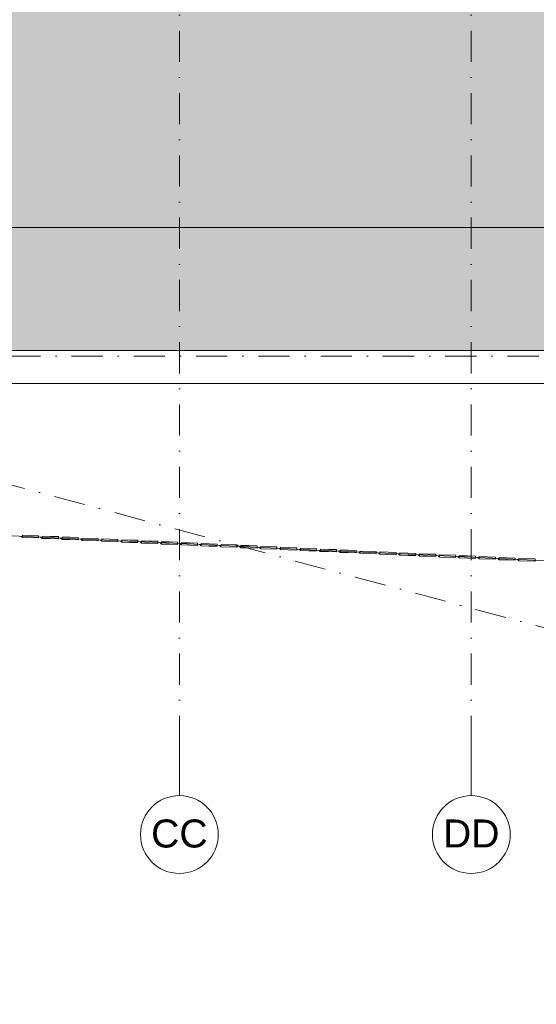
# Model space of a CAD drawing. Header units: millimetres. Extents: x -2530 to 151695, y -8763 to 71774.
# Tile 143 of 217: x 133948 to 140585, y -4538 to 8111. Entities that reach past the tile are written whole.
import ezdxf

# ---------------------------------------------------------------- set-up
doc = ezdxf.new("R2010")
doc.units = ezdxf.units.MM
doc.linetypes.add('RR_Level', pattern=[800, 400, -200, 0, -200])
for name, color, linetype, lineweight in [('A-____-____-DIMS', 211, 'Continuous', 9), ('A-____-____-DIMS-200', 211, 'Continuous', 9), ('A-FLOR-____-OTLN', 192, 'Continuous', 18), ('A-ROOF-____-PATT', 132, 'Continuous', 18), ('A-WALL-____-OTLN', 113, 'Continuous', 18), ('S-GRID-____-IDEN', 1, 'Continuous', 13), ('S-GRID-____-OTLN', 1, 'Continuous', 9)]:
    doc.layers.add(name, color=color, linetype=linetype, lineweight=lineweight)
doc.styles.add('Arial', font='arial.ttf', dxfattribs={"height": 360})
doc.styles.add('Arial_3', font='arial.ttf', dxfattribs={"height": 500})
doc.dimstyles.new('2_5mm_totaalmaatvoering', dxfattribs={"dimscale": 304.8, "dimtxt": 1.673654, "dimasz": 1.83727, "dimexe": 1.312336, "dimexo": 0.0625, "dimgap": 0.164042, "dimtad": 1, "dimdec": 0, "dimlfac": 304.8, "dimzin": 0, "dimdsep": 46, "dimtxsty": 'Arial_3', "dimblk1": 'DOTSMALL', "dimblk2": 'DOTSMALL', "dimsah": 1, "dimcen": 0.09, "dimdle": 1.64042, "dimazin": 0, "dimtfac": 1, "dimtdec": 4, "dimtix": 1, "dimtmove": 0, "dimatfit": 3, "dimfxl": 0.004306, "dimfxlon": 1, "dimtvp": 1, "dimtfill": 1, "dimtolj": 1, "dimtzin": 0, "dimlwd": 13, "dimlwe": 13, "dimarcsym": 2})

# ---------------------------------------------------------------- blocks, each defined once
blk = doc.blocks.new('027_Gilde - ATC_FacadeModel_rvt-1-plot_V1 Copy 1')
at = {"layer": 'A-ROOF-____-PATT', "lineweight": 9}
h = blk.add_hatch(dxfattribs=at)
h.set_pattern_fill('FP_1', color=8, style=0, pattern_type=2)
h.set_pattern_definition([(0, (0, 0), (812.8, 203.2), [67.056, -542.544, 67.056, -542.544, -3251.2]), (0, (0, 0), (812.8, 203.2), [-1219.2, 67.056, -1152.144, 67.056, -542.544, -1422.4]), (0, (0, 0), (812.8, 203.2), [-3048, 67.056, -339.344, 67.056, -948.944]), (120, (304.8, 101.6), (-582.37636, 602.30545), [67.056, -542.544, 67.056, -542.544, -3251.2]), (120, (304.8, 101.6), (-582.37636, 602.30545), [-1219.2, 67.056, -1152.144, 67.056, -542.544, -1422.4]), (120, (304.8, 101.6), (-582.37636, 602.30545), [-3048, 67.056, -339.344, 67.056, -948.944]), (240, (406.4, 508), (-230.42364, -805.50545), [67.056, -542.544, 67.056, -542.544, -3251.2]), (240, (406.4, 508), (-230.42364, -805.50545), [-1219.2, 67.056, -1152.144, 67.056, -542.544, -1422.4]), (240, (406.4, 508), (-230.42364, -805.50545), [-3048, 67.056, -339.344, 67.056, -948.944])])
h.paths.add_polyline_path([(51010, -4538), (65123, -4538), (69734, 12362), (77301, 12362), (109160, 3862), (143425, 3862), (143425, 19116), (143373, 19102), (143380, 19073), (143187, 19022), (143179, 19050), (143091, 19027), (143099, 18998), (142944, 18956), (142936, 18985), (142813, 18952), (142821, 18923), (142666, 18882), (142658, 18911), (142521, 18874), (142528, 18845), (142374, 18804), (142366, 18832), (142215, 18792), (142223, 18763), (142068, 18722), (142060, 18750), (141876, 18701), (141884, 18672), (141768, 18641), (141760, 18670), (141543, 18612), (141551, 18583), (141435, 18552), (141427, 18580), (141193, 18518), (141200, 18489), (141085, 18458), (141077, 18486), (139169, 17975), (139169, 9725), (139163, 9594), (139146, 9464), (139118, 9337), (139079, 9212), (139029, 9091), (138968, 8975), (138898, 8864), (138818, 8761), (138730, 8664), (138633, 8576), (138530, 8496), (138419, 8426), (138303, 8365), (138182, 8315), (138057, 8276), (137930, 8248), (137800, 8231), (137669, 8225), (110234, 8225), (110113, 8231), (109974, 8250), (109856, 8276), (107383, 8937), (106401, 9196), (106267, 9160), (91617, 13084), (77250, 16861), (31941, 16861), (31941, 16959), (31906, 16925), (31876, 16925), (31876, 17126), (31904, 17152), (31904, 17168), (31834, 17102), (31804, 17102), (31804, 17212), (24866, 17212), (24866, -4538), (48119, -4538)])
h.paths.add_polyline_path([(59682, -357), (30491, -357), (30360, -350), (30230, -332), (30102, -302), (29977, -260), (29856, -207), (29741, -143), (29633, -69), (29531, 15), (29438, 108), (29354, 210), (29280, 318), (29216, 433), (29163, 554), (29121, 678), (29091, 807), (29073, 937), (29066, 1068), (29066, 11587), (29073, 11718), (29091, 11849), (29121, 11977), (29163, 12102), (29216, 12222), (29280, 12337), (29354, 12446), (29438, 12547), (29531, 12640), (29633, 12724), (29743, 12799), (29856, 12862), (29977, 12916), (30102, 12957), (30230, 12988), (30360, 13006), (30491, 13012), (63692, 13012), (63823, 13006), (63952, 12988), (64080, 12958), (64204, 12917), (64324, 12864), (64441, 12799), (64547, 12727), (64648, 12644), (64740, 12552), (64825, 12452), (64899, 12344), (64964, 12230), (65017, 12111), (65060, 11987), (65091, 11860), (65110, 11731), (65117, 11600), (65109, 11446), (65095, 11339), (65067, 11212), (62197, 693), (62147, 546), (62103, 445), (62040, 329), (61966, 218), (61882, 116), (61788, 21), (61687, -64), (61578, -140), (61462, -205), (61341, -259), (61215, -301), (61086, -332), (60955, -350), (60822, -357)])
h.paths.add_polyline_path([(106423, 7998), (106123, 8007), (106131, 8306), (106431, 8298), (106427, 8140)])
h.paths.add_polyline_path([(105839, 8061), (105550, 8140), (105628, 8429), (105918, 8350), (105860, 8140)])
h.paths.add_polyline_path([(106724, 8061), (106645, 8350), (106935, 8429), (107014, 8140), (106821, 8087)])
h.paths.add_polyline_path([(107303, 8219), (107224, 8508), (107514, 8587), (107593, 8298)])
h.paths.add_polyline_path([(105260, 8219), (104971, 8298), (105050, 8587), (105339, 8508), (105282, 8298)])
h.paths.add_polyline_path([(104681, 8377), (104392, 8456), (104471, 8745), (104760, 8666), (104703, 8456)])
h.paths.add_polyline_path([(104102, 8535), (103813, 8614), (103892, 8903), (104181, 8824), (104124, 8614)])
h.paths.add_polyline_path([(103524, 8693), (103234, 8772), (103313, 9061), (103603, 8982), (103530, 8715)])
h.paths.add_polyline_path([(102945, 8851), (102655, 8930), (102734, 9219), (103024, 9140), (102959, 8903)])
h.paths.add_polyline_path([(102366, 9009), (102076, 9087), (102155, 9377), (102445, 9298), (102402, 9140)])
h.paths.add_polyline_path([(101787, 9166), (101498, 9245), (101577, 9535), (101866, 9456), (101809, 9245)])
h.paths.add_polyline_path([(101208, 9324), (100919, 9403), (100998, 9693), (101287, 9614), (101244, 9456)])
h.paths.add_polyline_path([(100629, 9482), (100340, 9561), (100419, 9851), (100708, 9772), (100661, 9600)])
h.paths.add_polyline_path([(100051, 9640), (99761, 9719), (99840, 10009), (100130, 9930), (100078, 9742)])
h.paths.add_polyline_path([(99472, 9798), (99182, 9877), (99261, 10167), (99551, 10088), (99475, 9811)])
h.paths.add_polyline_path([(98893, 9956), (98603, 10035), (98682, 10325), (98972, 10246), (98914, 10035)])
h.paths.add_polyline_path([(98314, 10114), (98025, 10193), (98104, 10483), (98393, 10404), (98336, 10193)])
h.paths.add_polyline_path([(97735, 10272), (97446, 10351), (97525, 10640), (97814, 10562), (97750, 10325)])
h.paths.add_polyline_path([(97156, 10430), (96867, 10509), (96946, 10798), (97235, 10719)])
h.paths.add_polyline_path([(96578, 10588), (96288, 10667), (96367, 10956), (96657, 10877), (96621, 10746)])
h.paths.add_polyline_path([(95999, 10746), (95709, 10825), (95788, 11114), (96078, 11035), (96020, 10825)])
h.paths.add_polyline_path([(95420, 10904), (95130, 10983), (95209, 11272), (95499, 11193), (95441, 10983)])
h.paths.add_polyline_path([(94841, 11062), (94552, 11141), (94631, 11430), (94920, 11351), (94863, 11141)])
h.paths.add_polyline_path([(94262, 11220), (93973, 11299), (94052, 11588), (94341, 11509), (94327, 11457)])
h.paths.add_polyline_path([(93683, 11378), (93394, 11457), (93473, 11746), (93762, 11667), (93705, 11457)])
h.paths.add_polyline_path([(93105, 11536), (92815, 11615), (92894, 11904), (93183, 11825), (93126, 11615)])
h.paths.add_polyline_path([(92526, 11694), (92236, 11773), (92315, 12062), (92605, 11983), (92547, 11773)])
h.paths.add_polyline_path([(91947, 11852), (91657, 11931), (91736, 12220), (92026, 12141), (91968, 11931)])
h.paths.add_polyline_path([(91368, 12010), (91079, 12088), (91158, 12378), (91447, 12299), (91390, 12088)])
h.paths.add_polyline_path([(90789, 12167), (90500, 12246), (90579, 12536), (90868, 12457), (90825, 12299)])
h.paths.add_polyline_path([(90210, 12325), (89921, 12404), (90000, 12694), (90289, 12615), (90220, 12362)])
h.paths.add_polyline_path([(89631, 12483), (89342, 12562), (89421, 12852), (89710, 12773), (89675, 12641)])
h.paths.add_polyline_path([(89053, 12641), (88763, 12720), (88842, 13010), (89132, 12931), (89074, 12720)])
h.paths.add_polyline_path([(88474, 12799), (88184, 12878), (88263, 13168), (88553, 13089)])
h.paths.add_polyline_path([(87895, 12957), (87606, 13036), (87685, 13326), (87974, 13247)])
h.paths.add_polyline_path([(87316, 13115), (87027, 13194), (87106, 13484), (87395, 13405), (87340, 13202)])
h.paths.add_polyline_path([(86737, 13273), (86448, 13352), (86527, 13641), (86816, 13563)])
h.paths.add_polyline_path([(86158, 13431), (85869, 13510), (85948, 13799), (86237, 13720)])
h.paths.add_polyline_path([(85580, 13589), (85290, 13668), (85369, 13957), (85659, 13878), (85601, 13668)])
h.paths.add_polyline_path([(85001, 13747), (84711, 13826), (84790, 14115), (85080, 14036), (85022, 13826)])
h.paths.add_polyline_path([(84422, 13905), (84133, 13984), (84212, 14273), (84501, 14194), (84442, 13979)])
h.paths.add_polyline_path([(83843, 14063), (83554, 14142), (83633, 14431), (83922, 14352)])
h.paths.add_polyline_path([(83264, 14221), (82975, 14300), (83054, 14589), (83343, 14510)])
h.paths.add_polyline_path([(82685, 14379), (82396, 14458), (82475, 14747), (82764, 14668)])
h.paths.add_polyline_path([(82107, 14537), (81817, 14616), (81896, 14905), (82186, 14826)])
h.paths.add_polyline_path([(81528, 14695), (81238, 14774), (81317, 15063), (81607, 14984), (81544, 14755)])
h.paths.add_polyline_path([(80949, 14853), (80660, 14932), (80738, 15221), (81028, 15142)])
h.paths.add_polyline_path([(80370, 15010), (80081, 15089), (80160, 15379), (80449, 15300)])
h.paths.add_polyline_path([(79791, 15168), (79502, 15247), (79581, 15537), (79870, 15458)])
h.paths.add_polyline_path([(79212, 15326), (78923, 15405), (79002, 15695), (79291, 15616), (79256, 15484)])
h.paths.add_polyline_path([(78634, 15484), (78344, 15563), (78423, 15853), (78713, 15774), (78647, 15532)])
h.paths.add_polyline_path([(78054, 15641), (77765, 15724), (77846, 16010), (78134, 15932), (78077, 15724)])
h.paths.add_polyline_path([(77572, 15786), (77291, 15786), (77291, 16086), (77572, 16086), (77572, 16010)])
h.paths.add_polyline_path([(53891, 15786), (53891, 16086), (54191, 16086), (54191, 15786), (53901, 15786)])
h.paths.add_polyline_path([(52091, 15786), (52091, 16086), (52391, 16086), (52391, 15786)])
h.paths.add_polyline_path([(53591, 15786), (53291, 15786), (53291, 16086), (53591, 16086)])
h.paths.add_polyline_path([(52991, 15786), (52691, 15786), (52691, 16086), (52991, 16086)])
h.paths.add_polyline_path([(48119, 15786), (47891, 15786), (47891, 16086), (48191, 16086), (48191, 15786)])
h.paths.add_polyline_path([(48491, 15786), (48491, 16086), (48791, 16086), (48791, 15786)])
h.paths.add_polyline_path([(49091, 15786), (49091, 16086), (49391, 16086), (49391, 15786)])
h.paths.add_polyline_path([(49691, 15786), (49691, 16086), (49991, 16086), (49991, 15786)])
h.paths.add_polyline_path([(50291, 15786), (50291, 16086), (50591, 16086), (50591, 15786)])
h.paths.add_polyline_path([(50891, 15786), (50891, 16086), (51191, 16086), (51191, 15786)])
h.paths.add_polyline_path([(51491, 15786), (51491, 16086), (51791, 16086), (51791, 15786)])
h.paths.add_polyline_path([(59591, 15786), (59291, 15786), (59291, 16086), (59591, 16086)])
h.paths.add_polyline_path([(55091, 15786), (55091, 16086), (55391, 16086), (55391, 15786)])
h.paths.add_polyline_path([(58991, 15786), (58691, 15786), (58691, 16086), (58991, 16086)])
h.paths.add_polyline_path([(54491, 15786), (54491, 16086), (54791, 16086), (54791, 15786)])
h.paths.add_polyline_path([(75514, 15786), (75491, 15786), (75491, 16086), (75791, 16086), (75791, 15786)])
h.paths.add_polyline_path([(55691, 15786), (55691, 16086), (55991, 16086), (55991, 15786)])
h.paths.add_polyline_path([(58391, 15786), (58091, 15786), (58091, 16086), (58391, 16086)])
h.paths.add_polyline_path([(56291, 15786), (56291, 16086), (56591, 16086), (56591, 15786)])
h.paths.add_polyline_path([(56891, 15786), (56891, 16086), (57191, 16086), (57191, 15786)])
h.paths.add_polyline_path([(57491, 15786), (57491, 16086), (57791, 16086), (57791, 15786)])
h.paths.add_polyline_path([(44891, 15786), (44891, 16086), (45191, 16086), (45191, 15786)])
h.paths.add_polyline_path([(45491, 15786), (45491, 16086), (45791, 16086), (45791, 15786)])
h.paths.add_polyline_path([(46091, 15786), (46091, 16086), (46391, 16086), (46391, 15786)])
h.paths.add_polyline_path([(43391, 15786), (43091, 15786), (43091, 16086), (43391, 16086)])
h.paths.add_polyline_path([(42791, 15786), (42491, 15786), (42491, 16086), (42791, 16086)])
h.paths.add_polyline_path([(59891, 15786), (59891, 16086), (60191, 16086), (60191, 15786)])
h.paths.add_polyline_path([(44591, 15786), (44291, 15786), (44291, 16086), (44591, 16086)])
h.paths.add_polyline_path([(61091, 15786), (61091, 16086), (61391, 16086), (61391, 15786)])
h.paths.add_polyline_path([(61691, 15786), (61691, 16086), (61991, 16086), (61991, 15786)])
h.paths.add_polyline_path([(62291, 15786), (62291, 16086), (62591, 16086), (62591, 15786), (62573, 15786)])
h.paths.add_polyline_path([(60791, 15786), (60491, 15786), (60491, 16086), (60791, 16086)])
h.paths.add_polyline_path([(43991, 15786), (43691, 15786), (43691, 16086), (43991, 16086)])
h.paths.add_polyline_path([(76091, 15786), (76091, 16086), (76391, 16086), (76391, 15786)])
h.paths.add_polyline_path([(47591, 15786), (47291, 15786), (47291, 16086), (47591, 16086)])
h.paths.add_polyline_path([(46991, 15786), (46691, 15786), (46691, 16086), (46991, 16086)])
h.paths.add_polyline_path([(76691, 15786), (76691, 16086), (76991, 16086), (76991, 15786)])
h.paths.add_polyline_path([(73691, 15786), (73691, 16086), (73991, 16086), (73991, 15786), (73698, 15786)])
h.paths.add_polyline_path([(74291, 15786), (74291, 16086), (74591, 16086), (74591, 15786)])
h.paths.add_polyline_path([(74891, 15786), (74891, 16086), (75191, 16086), (75191, 15786)])
h.paths.add_polyline_path([(71291, 15786), (71291, 16086), (71591, 16086), (71591, 15786)])
h.paths.add_polyline_path([(71891, 15786), (71891, 16086), (72191, 16086), (72191, 15786)])
h.paths.add_polyline_path([(72491, 15786), (72491, 16086), (72791, 16086), (72791, 15786)])
h.paths.add_polyline_path([(73091, 15786), (73091, 16086), (73391, 16086), (73391, 15786)])
h.paths.add_polyline_path([(63491, 15786), (63491, 16086), (63791, 16086), (63791, 15786)])
h.paths.add_polyline_path([(65891, 15786), (65891, 16086), (66191, 16086), (66191, 15786)])
h.paths.add_polyline_path([(40991, 15786), (40691, 15786), (40691, 16086), (40991, 16086), (40991, 15804)])
h.paths.add_polyline_path([(65591, 15786), (65291, 15786), (65291, 16086), (65591, 16086)])
h.paths.add_polyline_path([(70991, 15786), (70691, 15786), (70691, 16086), (70991, 16086)])
h.paths.add_polyline_path([(36791, 15786), (36491, 15786), (36491, 16086), (36791, 16086)])
h.paths.add_polyline_path([(40391, 15786), (40091, 15786), (40091, 16086), (40391, 16086), (40391, 15837)])
h.paths.add_polyline_path([(39791, 15786), (39491, 15786), (39491, 16086), (39791, 16086), (39791, 15909)])
h.paths.add_polyline_path([(39191, 15786), (38891, 15786), (38891, 16086), (39191, 16086), (39191, 15982)])
h.paths.add_polyline_path([(38591, 15786), (38291, 15786), (38291, 16086), (38591, 16086), (38591, 16055)])
h.paths.add_polyline_path([(37991, 15786), (37691, 15786), (37691, 16086), (37991, 16086)])
h.paths.add_polyline_path([(37391, 15786), (37091, 15786), (37091, 16086), (37391, 16086)])
h.paths.add_polyline_path([(42191, 15786), (41891, 15786), (41891, 16086), (42191, 16086)])
h.paths.add_polyline_path([(41591, 15786), (41291, 15786), (41291, 16086), (41591, 16086)])
h.paths.add_polyline_path([(70391, 15786), (70091, 15786), (70091, 16086), (70391, 16086)])
h.paths.add_polyline_path([(69791, 15786), (69491, 15786), (69491, 16086), (69791, 16086)])
h.paths.add_polyline_path([(69191, 15786), (68891, 15786), (68891, 16086), (69191, 16086)])
h.paths.add_polyline_path([(68591, 15786), (68291, 15786), (68291, 16086), (68591, 16086)])
h.paths.add_polyline_path([(67991, 15786), (67691, 15786), (67691, 16086), (67991, 16086)])
h.paths.add_polyline_path([(62891, 15786), (62891, 16086), (63191, 16086), (63191, 15786)])
h.paths.add_polyline_path([(64091, 15786), (64091, 16086), (64391, 16086), (64391, 15786)])
h.paths.add_polyline_path([(64691, 15786), (64691, 16086), (64991, 16086), (64991, 15786)])
h.paths.add_polyline_path([(67391, 15786), (67091, 15786), (67091, 16086), (67391, 16086)])
h.paths.add_polyline_path([(66791, 15786), (66491, 15786), (66491, 16086), (66791, 16086)])
h.paths.add_polyline_path([(36191, 15786), (35891, 15786), (35891, 16086), (36191, 16086)])
h.paths.add_polyline_path([(34091, 15786), (34091, 16086), (34391, 16086), (34391, 15786)])
h.paths.add_polyline_path([(35591, 15786), (35291, 15786), (35291, 16086), (35591, 16086)])
h.paths.add_polyline_path([(33191, 15786), (32891, 15786), (32891, 16086), (33191, 16086)])
h.paths.add_polyline_path([(32591, 15786), (32291, 15786), (32291, 16086), (32591, 16086)])
h.paths.add_polyline_path([(34991, 15786), (34691, 15786), (34691, 16086), (34991, 16086)])
h.paths.add_polyline_path([(33491, 15786), (33491, 16086), (33791, 16086), (33791, 15786)])
h.paths.add_polyline_path([(39191, 16386), (38891, 16386), (38891, 16686), (39191, 16686)])
h.paths.add_polyline_path([(139429, 16982), (139351, 17271), (139640, 17350), (139719, 17061)])
h.paths.add_polyline_path([(140008, 17140), (139929, 17429), (140219, 17508), (140298, 17219), (140219, 17197)])
h.paths.add_polyline_path([(140587, 17298), (140508, 17587), (140798, 17666), (140877, 17377), (140629, 17309)])
h.paths.add_polyline_path([(141166, 17456), (141087, 17745), (141376, 17824), (141455, 17535), (141376, 17513)])
h.paths.add_polyline_path([(141745, 17614), (141666, 17903), (141955, 17982), (142034, 17693), (141955, 17671)])
h.paths.add_polyline_path([(142324, 17770), (142245, 18061), (142533, 18140), (142614, 17854), (142372, 17784)])
h.paths.add_polyline_path([(142903, 17928), (142824, 18219), (143112, 18298), (143193, 18012)])
at = {"layer": 'A-FLOR-____-OTLN', "color": 210}
for p, q in [((109104, 3437), (143840, 3437)), ((133169, 1513), (135210, 1418)), ((135210, 1418), (135466, 1406)), ((135466, 1406), (136997, 1334)), ((136997, 1334), (137763, 1298)), ((137763, 1298), (139039, 1239)), ((139039, 1239), (140825, 1155))]:
    blk.add_line(p, q, dxfattribs=at)
at = {"layer": 'A-WALL-____-OTLN', "color": 210}
for p, q in [((109160, 3862), (143425, 3862)), ((143850, 3437), (109104, 3437)), ((133962, 1476), (133984, 1458)), ((133962, 1476), (133984, 1458)), ((134190, 1482), (133984, 1488)), ((134190, 1482), (133984, 1488)), ((133984, 1458), (133984, 1488)), ((133984, 1488), (133984, 1458)), ((133984, 1458), (134189, 1453)), ((134189, 1453), (133984, 1458)), ((134189, 1453), (134190, 1465)), ((134190, 1465), (134189, 1453)), ((134190, 1465), (134190, 1482)), ((134190, 1482), (134190, 1465)), ((134239, 1446), (134217, 1464)), ((134217, 1464), (134239, 1446)), ((134239, 1476), (134342, 1473)), ((134445, 1470), (134239, 1476)), ((134239, 1446), (134239, 1476)), ((134239, 1476), (134239, 1461)), ((134239, 1461), (134239, 1446)), ((134239, 1446), (134445, 1441)), ((134239, 1446), (134342, 1444)), ((134445, 1470), (134342, 1473)), ((134445, 1441), (134342, 1444)), ((134445, 1453), (134445, 1470)), ((134445, 1470), (134445, 1453)), ((134445, 1441), (134445, 1453)), ((134445, 1453), (134445, 1441)), ((134473, 1452), (134494, 1434)), ((134473, 1452), (134494, 1434)), ((134700, 1458), (134494, 1464)), ((134494, 1434), (134494, 1464)), ((134597, 1461), (134494, 1464)), ((134494, 1464), (134494, 1449)), ((134494, 1449), (134494, 1434)), ((134494, 1434), (134597, 1432)), ((134494, 1434), (134597, 1432)), ((134700, 1458), (134597, 1461)), ((134700, 1429), (134597, 1432)), ((134700, 1429), (134597, 1432)), ((134700, 1458), (134700, 1444)), ((134700, 1458), (134700, 1442)), ((134700, 1429), (134700, 1442)), ((134700, 1442), (134700, 1429)), ((134728, 1440), (134749, 1422)), ((134728, 1440), (134749, 1422)), ((134749, 1422), (134750, 1452)), ((134750, 1452), (134749, 1422)), ((134749, 1422), (134955, 1417)), ((134955, 1417), (134749, 1422)), ((134956, 1446), (134750, 1452)), ((134956, 1446), (134750, 1452)), ((134955, 1430), (134956, 1446)), ((134956, 1446), (134955, 1430)), ((134955, 1417), (134955, 1430)), ((134955, 1430), (134955, 1417)), ((134983, 1428), (135004, 1411)), ((134983, 1428), (135004, 1411)), ((135004, 1427), (135005, 1440)), ((135005, 1440), (135004, 1425)), ((135004, 1411), (135004, 1427)), ((135004, 1425), (135004, 1411)), ((135004, 1411), (135210, 1405)), ((135210, 1405), (135004, 1411)), ((135211, 1434), (135005, 1440)), ((135211, 1434), (135005, 1440)), ((135211, 1434), (135210, 1418)), ((135210, 1405), (135210, 1418)), ((135210, 1418), (135210, 1405)), ((135211, 1434), (135211, 1420)), ((135239, 1416), (135259, 1399)), ((135239, 1416), (135259, 1399)), ((135259, 1399), (135260, 1428)), ((135260, 1428), (135259, 1413)), ((135259, 1413), (135259, 1399)), ((135259, 1399), (135465, 1393)), ((135259, 1399), (135362, 1396)), ((135260, 1428), (135363, 1425)), ((135466, 1423), (135260, 1428)), ((135465, 1393), (135362, 1396)), ((135466, 1423), (135363, 1425)), ((135465, 1393), (135466, 1406)), ((135466, 1406), (135465, 1393)), ((135466, 1423), (135466, 1408)), ((135466, 1423), (135466, 1406)), ((135494, 1404), (135514, 1387)), ((135494, 1404), (135514, 1387)), ((135514, 1387), (135515, 1403)), ((135515, 1403), (135514, 1387)), ((135721, 1411), (135515, 1416)), ((135515, 1403), (135515, 1416)), ((135618, 1413), (135515, 1416)), ((135515, 1416), (135515, 1403)), ((135721, 1411), (135618, 1413)), ((135721, 1394), (135721, 1411)), ((135721, 1411), (135721, 1394)), ((135721, 1381), (135721, 1394)), ((135721, 1394), (135721, 1381)), ((135750, 1393), (135769, 1375)), ((135750, 1393), (135769, 1375)), ((135769, 1375), (135770, 1392)), ((135770, 1392), (135769, 1375)), ((135770, 1404), (135873, 1401)), ((135770, 1392), (135770, 1404)), ((135873, 1401), (135770, 1404)), ((135770, 1404), (135770, 1392)), ((135977, 1399), (135873, 1401)), ((135977, 1399), (135873, 1401)), ((135976, 1369), (135977, 1399)), ((135977, 1399), (135976, 1369)), ((136025, 1392), (136128, 1389)), ((136232, 1387), (136025, 1392)), ((136025, 1392), (136025, 1378)), ((136025, 1392), (136025, 1378)), ((135514, 1387), (135617, 1384)), ((135721, 1381), (135514, 1387)), ((135721, 1381), (135617, 1384)), ((135769, 1375), (135872, 1372)), ((135769, 1375), (135872, 1372)), ((135976, 1369), (135872, 1372)), ((135976, 1369), (135872, 1372)), ((136024, 1363), (136005, 1381)), ((136005, 1381), (136024, 1363)), ((136024, 1363), (136025, 1378)), ((136025, 1378), (136024, 1363)), ((136024, 1363), (136231, 1357)), ((136024, 1363), (136128, 1360)), ((136232, 1387), (136128, 1389)), ((136231, 1357), (136128, 1360)), ((136232, 1387), (136231, 1372)), ((136232, 1387), (136231, 1372)), ((136231, 1357), (136231, 1370)), ((136231, 1370), (136231, 1357)), ((136279, 1351), (136260, 1369)), ((136260, 1369), (136279, 1351)), ((136279, 1351), (136280, 1368)), ((136280, 1366), (136279, 1351)), ((136279, 1351), (136383, 1348)), ((136279, 1351), (136383, 1348)), ((136280, 1380), (136384, 1377)), ((136280, 1368), (136280, 1380)), ((136384, 1377), (136280, 1380)), ((136280, 1380), (136280, 1366)), ((136486, 1346), (136383, 1348)), ((136486, 1346), (136383, 1348)), ((136487, 1375), (136384, 1377)), ((136487, 1375), (136384, 1377)), ((136486, 1346), (136487, 1358)), ((136487, 1358), (136486, 1346)), ((136487, 1358), (136487, 1375)), ((136487, 1375), (136487, 1358)), ((136516, 1357), (136534, 1339)), ((136516, 1357), (136534, 1339)), ((136534, 1339), (136535, 1368)), ((136535, 1368), (136534, 1339)), ((136534, 1339), (136741, 1334)), ((136741, 1334), (136534, 1339)), ((136742, 1363), (136535, 1368)), ((136742, 1363), (136535, 1368)), ((136741, 1334), (136742, 1346)), ((136742, 1346), (136741, 1334)), ((136742, 1346), (136742, 1363)), ((136742, 1363), (136742, 1346)), ((136771, 1345), (136790, 1327)), ((136771, 1345), (136790, 1327)), ((136790, 1356), (136894, 1354)), ((136894, 1354), (136790, 1356)), ((136790, 1356), (136790, 1342)), ((136790, 1356), (136790, 1342)), ((136790, 1327), (136790, 1342)), ((136790, 1342), (136790, 1327)), ((136790, 1327), (136893, 1324)), ((136790, 1327), (136893, 1324)), ((136997, 1322), (136893, 1324)), ((136997, 1322), (136893, 1324)), ((136997, 1351), (136894, 1354)), ((136997, 1351), (136894, 1354)), ((136997, 1351), (136997, 1336)), ((136997, 1351), (136997, 1336)), ((136997, 1322), (136997, 1334)), ((136997, 1334), (136997, 1322)), ((137026, 1333), (137045, 1315)), ((137026, 1333), (137045, 1315)), ((137253, 1339), (137045, 1344)), ((137253, 1339), (137045, 1344)), ((137045, 1332), (137045, 1344)), ((137045, 1344), (137045, 1332)), ((137045, 1315), (137045, 1332)), ((137045, 1332), (137045, 1315)), ((137045, 1315), (137252, 1310)), ((137252, 1310), (137045, 1315)), ((137252, 1310), (137253, 1339)), ((137253, 1339), (137252, 1310)), ((137281, 1321), (137300, 1303)), ((137281, 1321), (137300, 1303)), ((137300, 1333), (137404, 1330)), ((137300, 1320), (137300, 1333)), ((137404, 1330), (137300, 1333)), ((137300, 1333), (137300, 1320)), ((137300, 1303), (137300, 1320)), ((137300, 1320), (137300, 1303)), ((137300, 1303), (137403, 1301)), ((137300, 1303), (137403, 1301)), ((137507, 1298), (137403, 1301)), ((137507, 1298), (137403, 1301)), ((137508, 1327), (137404, 1330)), ((137508, 1327), (137404, 1330)), ((137508, 1327), (137507, 1312)), ((137508, 1327), (137507, 1298)), ((137507, 1298), (137507, 1310)), ((137537, 1309), (137555, 1292)), ((137537, 1309), (137555, 1292)), ((137555, 1308), (137556, 1321)), ((137556, 1321), (137555, 1308)), ((137555, 1292), (137555, 1308)), ((137555, 1308), (137555, 1292)), ((137555, 1292), (137659, 1289)), ((137555, 1292), (137659, 1289)), ((137556, 1321), (137659, 1318)), ((137659, 1318), (137556, 1321)), ((137763, 1315), (137659, 1318)), ((137763, 1315), (137659, 1318)), ((137762, 1286), (137659, 1289)), ((137762, 1286), (137659, 1289)), ((137763, 1315), (137762, 1286)), ((137762, 1286), (137763, 1298)), ((137763, 1315), (137763, 1300)), ((137792, 1297), (137810, 1280)), ((137792, 1297), (137810, 1280)), ((137810, 1280), (137811, 1309)), ((137811, 1309), (137810, 1280)), ((137810, 1280), (137914, 1277)), ((137810, 1280), (137914, 1277)), ((137811, 1309), (137914, 1306)), ((137914, 1306), (137811, 1309)), ((138018, 1303), (137914, 1306)), ((138018, 1303), (137914, 1306)), ((138017, 1274), (137914, 1277)), ((138017, 1274), (137914, 1277)), ((138017, 1274), (138018, 1286)), ((138018, 1286), (138017, 1274)), ((138018, 1286), (138018, 1303)), ((138018, 1303), (138018, 1286)), ((138047, 1285), (138065, 1268)), ((138047, 1285), (138065, 1268)), ((138065, 1284), (138066, 1297)), ((138066, 1297), (138065, 1284)), ((138065, 1268), (138065, 1284)), ((138065, 1284), (138065, 1268)), ((138065, 1268), (138169, 1265)), ((138065, 1268), (138169, 1265)), ((138066, 1297), (138170, 1294)), ((138170, 1294), (138066, 1297)), ((138273, 1291), (138170, 1294)), ((138273, 1291), (138170, 1294)), ((138273, 1275), (138273, 1291)), ((138273, 1291), (138273, 1275)), ((138273, 1262), (138273, 1275)), ((138273, 1275), (138273, 1262)), ((138303, 1273), (138320, 1256)), ((138303, 1273), (138320, 1256)), ((138320, 1256), (138321, 1272)), ((138321, 1272), (138320, 1256)), ((138529, 1279), (138321, 1285)), ((138529, 1279), (138321, 1285)), ((138321, 1272), (138321, 1285)), ((138321, 1285), (138321, 1272)), ((138528, 1250), (138529, 1279)), ((138529, 1279), (138528, 1250)), ((138576, 1273), (138680, 1270)), ((138784, 1267), (138576, 1273)), ((138576, 1260), (138576, 1273)), ((138576, 1273), (138576, 1260)), ((138784, 1267), (138680, 1270)), ((138783, 1238), (138784, 1267)), ((138784, 1267), (138783, 1238)), ((138273, 1262), (138169, 1265)), ((138273, 1262), (138169, 1265)), ((138320, 1256), (138528, 1250)), ((138320, 1256), (138424, 1253)), ((138528, 1250), (138424, 1253)), ((138558, 1261), (138575, 1244)), ((138558, 1261), (138575, 1244)), ((138575, 1244), (138576, 1260)), ((138576, 1260), (138575, 1244)), ((138575, 1244), (138783, 1238)), ((138575, 1244), (138679, 1241)), ((138783, 1238), (138679, 1241)), ((138830, 1232), (138813, 1249)), ((138813, 1249), (138830, 1232)), ((138830, 1232), (138831, 1261)), ((138831, 1246), (138830, 1232)), ((138830, 1232), (138934, 1229)), ((138830, 1232), (138934, 1229)), ((138831, 1261), (138935, 1258)), ((138935, 1258), (138831, 1261)), ((138831, 1261), (138831, 1246)), ((139038, 1226), (138934, 1229)), ((139038, 1226), (138934, 1229)), ((139039, 1255), (138935, 1258)), ((139039, 1255), (138935, 1258)), ((139038, 1226), (139039, 1239)), ((139039, 1239), (139038, 1226)), ((139039, 1255), (139039, 1241)), ((139039, 1255), (139039, 1239)), ((139068, 1237), (139085, 1220)), ((139068, 1237), (139085, 1220)), ((139085, 1220), (139086, 1237)), ((139086, 1237), (139085, 1220)), ((139085, 1220), (139189, 1217)), ((139085, 1220), (139189, 1217)), ((139086, 1249), (139190, 1246)), ((139086, 1237), (139086, 1249)), ((139190, 1246), (139086, 1249)), ((139086, 1249), (139086, 1237)), ((139294, 1214), (139189, 1217)), ((139294, 1214), (139189, 1217)), ((139294, 1243), (139190, 1246)), ((139294, 1243), (139190, 1246)), ((139294, 1227), (139294, 1243)), ((139294, 1243), (139294, 1227)), ((139294, 1214), (139294, 1227)), ((139294, 1227), (139294, 1214)), ((139324, 1225), (139340, 1208)), ((139324, 1225), (139340, 1208)), ((139340, 1208), (139341, 1225)), ((139341, 1225), (139340, 1208)), ((139340, 1208), (139549, 1203)), ((139549, 1203), (139340, 1208)), ((139550, 1231), (139341, 1237)), ((139550, 1231), (139341, 1237)), ((139341, 1225), (139341, 1237)), ((139341, 1237), (139341, 1225)), ((139549, 1215), (139550, 1231)), ((139550, 1231), (139549, 1215)), ((139549, 1203), (139549, 1215)), ((139549, 1215), (139549, 1203)), ((139579, 1213), (139596, 1196)), ((139579, 1213), (139596, 1196)), ((139596, 1225), (139700, 1222)), ((139805, 1219), (139596, 1225)), ((139596, 1213), (139596, 1225)), ((139596, 1225), (139596, 1213)), ((139596, 1196), (139596, 1213)), ((139596, 1213), (139596, 1196)), ((139596, 1196), (139804, 1191)), ((139596, 1196), (139700, 1193)), ((139805, 1219), (139700, 1222)), ((139804, 1191), (139700, 1193)), ((139804, 1203), (139805, 1219)), ((139805, 1219), (139804, 1203)), ((139804, 1191), (139804, 1203)), ((139804, 1203), (139804, 1191)), ((139834, 1202), (139851, 1184)), ((139834, 1202), (139851, 1184)), ((140060, 1207), (139851, 1213)), ((140060, 1207), (139851, 1213)), ((139851, 1201), (139851, 1213)), ((139851, 1213), (139851, 1201)), ((139851, 1184), (139851, 1201)), ((139851, 1201), (139851, 1184)), ((139851, 1184), (140059, 1179)), ((140059, 1179), (139851, 1184)), ((140059, 1179), (140060, 1191)), ((140060, 1191), (140059, 1179)), ((140060, 1191), (140060, 1207)), ((140060, 1207), (140060, 1191)), ((140089, 1190), (140106, 1172)), ((140089, 1190), (140106, 1172)), ((140106, 1201), (140211, 1198)), ((140106, 1189), (140106, 1201)), ((140211, 1198), (140106, 1201)), ((140106, 1201), (140106, 1189)), ((140106, 1172), (140106, 1189)), ((140106, 1189), (140106, 1172)), ((140106, 1172), (140210, 1170)), ((140106, 1172), (140210, 1170)), ((140314, 1167), (140210, 1170)), ((140314, 1167), (140210, 1170)), ((140315, 1195), (140211, 1198)), ((140315, 1195), (140211, 1198)), ((140314, 1167), (140315, 1195)), ((140315, 1195), (140314, 1167)), ((140345, 1178), (140361, 1161)), ((140345, 1178), (140361, 1161)), ((140361, 1177), (140362, 1189)), ((140362, 1189), (140361, 1177)), ((140361, 1161), (140361, 1177)), ((140361, 1177), (140361, 1161)), ((140361, 1161), (140570, 1155)), ((140570, 1155), (140361, 1161)), ((140570, 1184), (140362, 1189)), ((140570, 1184), (140362, 1189)), ((140570, 1155), (140570, 1184)), ((140570, 1184), (140570, 1155))]:
    blk.add_line(p, q, dxfattribs=at)
blk = doc.blocks.new('Grid - r_2_5mm-300571-plot_V1 Copy 1')
at = {"layer": 'S-GRID-____-IDEN'}
blk.add_circle((0, 0), 2.5, dxfattribs=at)
blk = doc.blocks.new('DIMBLOCK56-plot_V1 Copy 1')
at = {"layer": 'A-____-____-DIMS-200', "lineweight": 25}
h = blk.add_hatch(color=256, dxfattribs=at)
edge = h.paths.add_edge_path()
edge.add_arc((106267, 5440), 70, 0, 360)
h = blk.add_hatch(color=256, dxfattribs=at)
edge = h.paths.add_edge_path()
edge.add_arc((143887, 5440), 70, 0, 360)
at = {"layer": 'A-____-____-DIMS-200', "lineweight": 13}
for p, q in [((106267, 5840), (106267, 5040)), ((106267, 5440), (106267, 5840)), ((143887, 5840), (143887, 5040)), ((143887, 5440), (143887, 5840)), ((106267, 5440), (144387, 5440))]:
    blk.add_line(p, q, dxfattribs=at)
at = {"layer": 'A-____-____-DIMS-200', "lineweight": 25}
for centre in [(106267, 5440), (143887, 5440)]:
    blk.add_circle(centre, 70, dxfattribs=at)
at = {"layer": 'A-____-____-DIMS-200', "color": 0, "lineweight": 13, "insert": (124116, 6139), "char_height": 500, "width": 2307.36, "attachment_point": 1, "line_spacing_factor": 0.941778, "style": 'Arial_3', "bg_fill": 3, "box_fill_scale": 1.25, "bg_fill_color": 256, "bg_fill_true_color": 13158600, "bg_fill_transparency": 0}
blk.add_mtext('37621', dxfattribs=at)
blk = doc.blocks.new('_DotSmall')
at = {"color": 0, "linetype": 'ByBlock', "const_width": 0.5}
blk.add_lwpolyline([(-0.0625, 0, 1), (0.0625, 0, 1)], format="xyb", close=True, dxfattribs=at)

msp = doc.modelspace()

# ---------------------------------------------------------------- linework, layer by layer
at = {"layer": 'S-GRID-____-OTLN', "linetype": 'RR_Level'}
for p, q in [((136000, 48773.1142), (136000, -857.0614)), ((139750, 48773.1142), (139750, -857.0614)), ((146374.834, -1224.6594), (790.4734, 37784.5525)), ((97810.2485, 3786.7966), (143998.0499, 3786.7966))]:
    msp.add_line(p, q, dxfattribs=at)
at = {"layer": 'S-GRID-____-OTLN'}
for p, q in [((136000, -857.0614), (136000, -1857.0614)), ((139750, -857.0614), (139750, -1857.0614))]:
    msp.add_line(p, q, dxfattribs=at)

# ---------------------------------------------------------------- block references
at = {"lineweight": 5}
msp.add_blockref('027_Gilde - ATC_FacadeModel_rvt-1-plot_V1 Copy 1', (0, 0), dxfattribs=at)
at = {"layer": 'S-GRID-____-IDEN', "xscale": 199.9999999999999, "yscale": 199.9999999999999, "zscale": 199.9999999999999, "rotation": 180}
for p in [(136000, -2357.0614), (139750, -2357.0614)]:
    msp.add_blockref('Grid - r_2_5mm-300571-plot_V1 Copy 1', p, dxfattribs=at)

# ---------------------------------------------------------------- texts
at = {"layer": 'S-GRID-____-IDEN', "lineweight": 9, "char_height": 360, "width": 865.8225, "attachment_point": 1, "style": 'Arial'}
for s, insert in [('CC', (135636.2441, -2163.694)), ('DD', (139386.2441, -2163.694))]:
    msp.add_mtext(s, dxfattribs=dict(at, insert=insert))

# ---------------------------------------------------------------- next in the draw order: dimensions: what is measured, and where the dimension line sits
at = {"layer": 'A-____-____-DIMS', "lineweight": 13}
dim = msp.add_linear_dim(base=(143887.5, 5439.6183), p1=(106266.9149, 5839.6183), p2=(143887.5, 5839.6183), dimstyle='2_5mm_totaalmaatvoering', override={"dimpost": '<>', "dimfxl": 37620.585139}, dxfattribs=at)
dim.commit()
dim.dimension.update_dxf_attribs({"geometry": 'DIMBLOCK56-plot_V1 Copy 1', "text_midpoint": (125077.2074, 5744.9048)})

doc.saveas('drawing.dxf')
